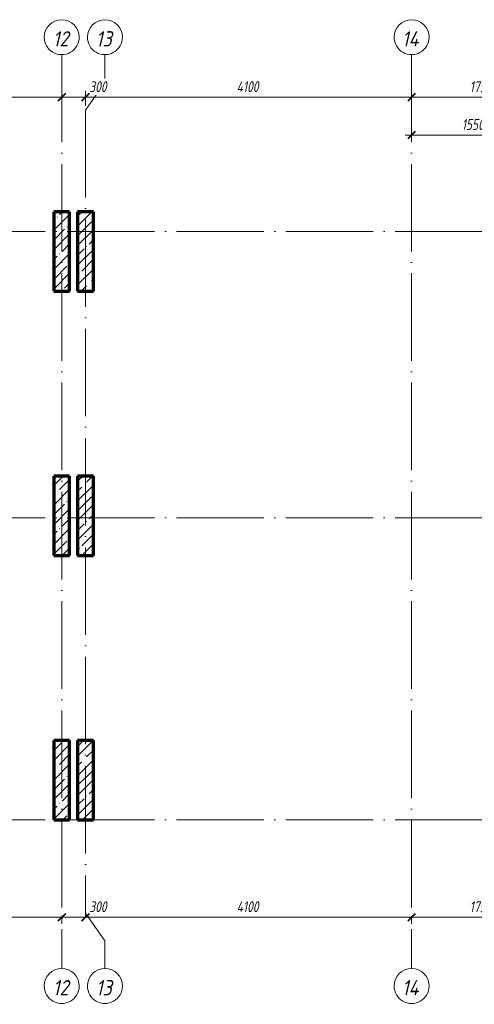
# Model space of a CAD drawing. Header units: millimetres. Extents: x 25602 to 56438, y 6682 to 19066.
# Tile 7 of 14: x 40572 to 46289, y 6682 to 19066. Entities that reach past the tile are written whole.
import ezdxf

# ---------------------------------------------------------------- set-up
doc = ezdxf.new("R2010")
doc.units = ezdxf.units.MM
doc.linetypes.add('ADSK_Линия сетки', pattern=[1375, 1100, -137.5, 0, -137.5])
for name, color, linetype, lineweight in [('A-____-____-DIMS', 211, 'Continuous', 9), ('A-____-____-DIMS-55', 211, 'Continuous', 9), ('S-COLS-____-MCUT', 52, 'Continuous', 50), ('S-COLS-____-OTLN', 52, 'Continuous', 20), ('S-GRID-____-IDEN', 1, 'Continuous', 20), ('S-GRID-____-OTLN', 1, 'Continuous', 9)]:
    doc.layers.add(name, color=color, linetype=linetype, lineweight=lineweight)
doc.styles.add('GOST Common_I', font='GOST Common Italic.ttf', dxfattribs={"width": 0.9, "height": 192.5})
doc.styles.add('GOST Common_I_1', font='GOST Common Italic.ttf', dxfattribs={"width": 0.8, "height": 137.5})
doc.dimstyles.new('ADSK_Округление_5мм__Узкий_', dxfattribs={"dimscale": 304.8, "dimtxt": 0.453694, "dimasz": 0.324803, "dimexe": 0.270669, "dimexo": 0.000592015, "dimgap": 0.072178, "dimtad": 1, "dimdec": 0, "dimlfac": 304.8, "dimrnd": 5, "dimdsep": 46, "dimtxsty": 'GOST Common_I_1', "dimblk1": 'OBLIQUE', "dimblk2": 'OBLIQUE', "dimsah": 1, "dimcen": 0.09, "dimdle": 0.270669, "dimazin": 0, "dimtfac": 1, "dimtdec": 4, "dimtix": 1, "dimtmove": 1, "dimatfit": 3, "dimfxl": 1, "dimtvp": 1, "dimtfill": 1, "dimtolj": 1, "dimtzin": 0, "dimlwd": 20, "dimlwe": 20, "dimarcsym": 2})
doc.dimstyles.new('ADSK_Округление_5мм__Узкий__1', dxfattribs={"dimscale": 304.8, "dimtxt": 0.453694, "dimasz": 0.324803, "dimexe": 0.270669, "dimexo": 0.000592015, "dimgap": 0.072178, "dimtad": 1, "dimdec": 0, "dimlfac": 304.8, "dimrnd": 5, "dimdsep": 46, "dimtxsty": 'GOST Common_I_1', "dimblk1": 'OBLIQUE', "dimblk2": 'OBLIQUE', "dimsah": 1, "dimcen": 0.09, "dimdle": 0.270669, "dimazin": 0, "dimtfac": 1, "dimtdec": 4, "dimtix": 1, "dimtmove": 0, "dimatfit": 3, "dimfxl": 1, "dimtvp": 1, "dimtfill": 1, "dimtolj": 1, "dimtzin": 0, "dimlwd": 20, "dimlwe": 20, "dimarcsym": 2})
pattern_1 = [(45, (16130.72, 8588.57), (-123.4785, 123.4785), []), (45, (16254.2, 8588.57), (-123.4785, 123.4785), [218.281, -43.656, 1.844, -41.812])]

# ---------------------------------------------------------------- blocks, each defined once
blk = doc.blocks.new('Ось сетки - Круг_Ø8 мм-6408-КЖ1_ПЭ_ВЭ15_Опалубка_Стены')
at = {"layer": 'S-GRID-____-IDEN'}
for start, end in [(90, 270), (270, 90)]:
    blk.add_arc((25822, 9000), 220, start, end, dxfattribs=at)
blk = doc.blocks.new('DIMBLOCK6-КЖ1_ПЭ_ВЭ15_Опалубка_Стены')
at = {"layer": 'A-____-____-DIMS-55', "lineweight": 40}
for p, q in [((37000, 7777), (37050, 7826)), ((41100, 7777), (41150, 7826)), ((37000, 7777), (36951, 7727)), ((41100, 7777), (41051, 7727))]:
    blk.add_line(p, q, dxfattribs=at)
at = {"layer": 'A-____-____-DIMS-55', "lineweight": 20}
for p, q in [((37000, 7777), (37000, 7792)), ((37000, 7777), (41100, 7777)), ((37000, 7777), (37000, 7694)), ((41100, 7777), (41100, 7792)), ((41100, 7777), (41100, 7694))]:
    blk.add_line(p, q, dxfattribs=at)
at = {"layer": 'A-____-____-DIMS-55', "color": 0, "lineweight": 20, "insert": (38900, 7978), "char_height": 137.5, "width": 360.01, "attachment_point": 1, "line_spacing_factor": 1.022761, "style": 'GOST Common_I_1', "bg_fill": 3, "box_fill_scale": 1.25, "bg_fill_color": 256, "bg_fill_true_color": 13158600, "bg_fill_transparency": 0}
blk.add_mtext('4100', dxfattribs=at)
blk = doc.blocks.new('_Oblique')
at = {"color": 0, "linetype": 'ByBlock', "lineweight": -2}
blk.add_line((-0.5, -0.5), (0.5, 0.5), dxfattribs=at)
blk = doc.blocks.new('DIMBLOCK7-КЖ1_ПЭ_ВЭ15_Опалубка_Стены')
at = {"layer": 'A-____-____-DIMS-55', "lineweight": 40}
for p, q in [((41100, 7777), (41150, 7826)), ((41400, 7777), (41449, 7826)), ((41100, 7777), (41051, 7727)), ((41400, 7777), (41350, 7727))]:
    blk.add_line(p, q, dxfattribs=at)
at = {"layer": 'A-____-____-DIMS-55', "lineweight": 20}
for p, q in [((41400, 7777), (41400, 7859)), ((41100, 7777), (41100, 7792)), ((41100, 7777), (41400, 7777)), ((41100, 7777), (41100, 7694)), ((41420, 7777), (41250, 7777)), ((41400, 7777), (41400, 7775)), ((41679, 7777), (41420, 7777))]:
    blk.add_line(p, q, dxfattribs=at)
at = {"layer": 'A-____-____-DIMS-55', "color": 0, "lineweight": 20, "insert": (41447, 7978), "char_height": 137.5, "width": 278.45, "attachment_point": 1, "line_spacing_factor": 1.022761, "style": 'GOST Common_I_1', "bg_fill": 3, "box_fill_scale": 1.25, "bg_fill_color": 256, "bg_fill_true_color": 13158600, "bg_fill_transparency": 0}
blk.add_mtext('300', dxfattribs=at)
blk = doc.blocks.new('DIMBLOCK8-КЖ1_ПЭ_ВЭ15_Опалубка_Стены')
at = {"layer": 'A-____-____-DIMS-55', "lineweight": 20}
for p, q in [((41400, 7777), (41400, 7859)), ((41400, 7777), (45500, 7777)), ((41400, 7777), (41400, 7775)), ((45500, 7777), (45500, 7792)), ((45500, 7777), (45500, 7694))]:
    blk.add_line(p, q, dxfattribs=at)
at = {"layer": 'A-____-____-DIMS-55', "lineweight": 40}
for p, q in [((41400, 7777), (41449, 7826)), ((45500, 7777), (45550, 7826)), ((41400, 7777), (41350, 7727)), ((45500, 7777), (45451, 7727))]:
    blk.add_line(p, q, dxfattribs=at)
at = {"layer": 'A-____-____-DIMS-55', "color": 0, "lineweight": 20, "insert": (43300, 7978), "char_height": 137.5, "width": 360.01, "attachment_point": 1, "line_spacing_factor": 1.022761, "style": 'GOST Common_I_1', "bg_fill": 3, "box_fill_scale": 1.25, "bg_fill_color": 256, "bg_fill_true_color": 13158600, "bg_fill_transparency": 0}
blk.add_mtext('4100', dxfattribs=at)
blk = doc.blocks.new('DIMBLOCK9-КЖ1_ПЭ_ВЭ15_Опалубка_Стены')
at = {"layer": 'A-____-____-DIMS-55', "lineweight": 40}
for p, q in [((45500, 7777), (45550, 7826)), ((47250, 7777), (47300, 7826)), ((45500, 7777), (45451, 7727)), ((47250, 7777), (47201, 7727))]:
    blk.add_line(p, q, dxfattribs=at)
at = {"layer": 'A-____-____-DIMS-55', "lineweight": 20}
for p, q in [((45500, 7777), (45500, 7792)), ((45500, 7777), (47250, 7777)), ((45500, 7777), (45500, 7694)), ((47250, 7777), (47250, 7792)), ((47250, 7777), (47250, 7694))]:
    blk.add_line(p, q, dxfattribs=at)
at = {"layer": 'A-____-____-DIMS-55', "color": 0, "lineweight": 20, "insert": (46231, 7978), "char_height": 137.5, "width": 345.95, "attachment_point": 1, "line_spacing_factor": 1.022761, "style": 'GOST Common_I_1', "bg_fill": 3, "box_fill_scale": 1.25, "bg_fill_color": 256, "bg_fill_true_color": 13158600, "bg_fill_transparency": 0}
blk.add_mtext('1750', dxfattribs=at)
blk = doc.blocks.new('DIMBLOCK19-КЖ1_ПЭ_ВЭ15_Опалубка_Стены')
at = {"layer": 'A-____-____-DIMS-55', "lineweight": 40}
for p, q in [((37000, 18091), (36951, 18041)), ((37000, 18091), (37050, 18140)), ((41100, 18091), (41051, 18041)), ((41100, 18091), (41150, 18140))]:
    blk.add_line(p, q, dxfattribs=at)
at = {"layer": 'A-____-____-DIMS-55', "lineweight": 20}
for p, q in [((37000, 18091), (37000, 18106)), ((37000, 18091), (41100, 18091)), ((37000, 18091), (37000, 18008)), ((41100, 18091), (41100, 18106)), ((41100, 18091), (41100, 18008))]:
    blk.add_line(p, q, dxfattribs=at)
at = {"layer": 'A-____-____-DIMS-55', "color": 0, "lineweight": 20, "insert": (38900, 18292), "char_height": 137.5, "width": 360.01, "attachment_point": 1, "line_spacing_factor": 1.022761, "style": 'GOST Common_I_1', "bg_fill": 3, "box_fill_scale": 1.25, "bg_fill_color": 256, "bg_fill_true_color": 13158600, "bg_fill_transparency": 0}
blk.add_mtext('4100', dxfattribs=at)
blk = doc.blocks.new('DIMBLOCK20-КЖ1_ПЭ_ВЭ15_Опалубка_Стены')
at = {"layer": 'A-____-____-DIMS-55', "lineweight": 40}
for p, q in [((41100, 18091), (41051, 18041)), ((41100, 18091), (41150, 18140)), ((41400, 18091), (41350, 18041)), ((41400, 18091), (41449, 18140))]:
    blk.add_line(p, q, dxfattribs=at)
at = {"layer": 'A-____-____-DIMS-55', "lineweight": 20}
for p, q in [((41100, 18091), (41100, 18106)), ((41100, 18091), (41400, 18091)), ((41100, 18091), (41100, 18008)), ((41420, 18091), (41250, 18091)), ((41400, 18091), (41400, 18173)), ((41400, 18091), (41400, 17983)), ((41679, 18091), (41420, 18091))]:
    blk.add_line(p, q, dxfattribs=at)
at = {"layer": 'A-____-____-DIMS-55', "color": 0, "lineweight": 20, "insert": (41447, 18292), "char_height": 137.5, "width": 278.45, "attachment_point": 1, "line_spacing_factor": 1.022761, "style": 'GOST Common_I_1', "bg_fill": 3, "box_fill_scale": 1.25, "bg_fill_color": 256, "bg_fill_true_color": 13158600, "bg_fill_transparency": 0}
blk.add_mtext('300', dxfattribs=at)
blk = doc.blocks.new('DIMBLOCK21-КЖ1_ПЭ_ВЭ15_Опалубка_Стены')
at = {"layer": 'A-____-____-DIMS-55', "lineweight": 40}
for p, q in [((41400, 18091), (41350, 18041)), ((41400, 18091), (41449, 18140)), ((45500, 18091), (45451, 18041)), ((45500, 18091), (45550, 18140))]:
    blk.add_line(p, q, dxfattribs=at)
at = {"layer": 'A-____-____-DIMS-55', "lineweight": 20}
for p, q in [((41400, 18091), (41400, 18173)), ((41400, 18091), (45500, 18091)), ((41400, 18091), (41400, 17983)), ((45500, 18091), (45500, 18106)), ((45500, 18091), (45500, 18008))]:
    blk.add_line(p, q, dxfattribs=at)
at = {"layer": 'A-____-____-DIMS-55', "color": 0, "lineweight": 20, "insert": (43300, 18292), "char_height": 137.5, "width": 360.01, "attachment_point": 1, "line_spacing_factor": 1.022761, "style": 'GOST Common_I_1', "bg_fill": 3, "box_fill_scale": 1.25, "bg_fill_color": 256, "bg_fill_true_color": 13158600, "bg_fill_transparency": 0}
blk.add_mtext('4100', dxfattribs=at)
blk = doc.blocks.new('DIMBLOCK22-КЖ1_ПЭ_ВЭ15_Опалубка_Стены')
at = {"layer": 'A-____-____-DIMS-55', "lineweight": 40}
for p, q in [((45500, 18091), (45451, 18041)), ((45500, 18091), (45550, 18140)), ((47250, 18091), (47201, 18041)), ((47250, 18091), (47300, 18140))]:
    blk.add_line(p, q, dxfattribs=at)
at = {"layer": 'A-____-____-DIMS-55', "lineweight": 20}
for p, q in [((45500, 18091), (45500, 18106)), ((45500, 18091), (47250, 18091)), ((45500, 18091), (45500, 18008)), ((47250, 18091), (47250, 18106)), ((47250, 18091), (47250, 18008))]:
    blk.add_line(p, q, dxfattribs=at)
at = {"layer": 'A-____-____-DIMS-55', "color": 0, "lineweight": 20, "insert": (46231, 18292), "char_height": 137.5, "width": 345.95, "attachment_point": 1, "line_spacing_factor": 1.022761, "style": 'GOST Common_I_1', "bg_fill": 3, "box_fill_scale": 1.25, "bg_fill_color": 256, "bg_fill_true_color": 13158600, "bg_fill_transparency": 0}
blk.add_mtext('1750', dxfattribs=at)
blk = doc.blocks.new('DIMBLOCK70-КЖ1_ПЭ_ВЭ15_Опалубка_Стены')
at = {"layer": 'A-____-____-DIMS-55', "lineweight": 20}
for p, q in [((45418, 17615), (47050, 17615)), ((45500, 17615), (45500, 17630)), ((45500, 17615), (45500, 17533)), ((47050, 17615), (47050, 17698)), ((47050, 17615), (47050, 16705))]:
    blk.add_line(p, q, dxfattribs=at)
at = {"layer": 'A-____-____-DIMS-55', "lineweight": 40}
for p, q in [((45500, 17615), (45451, 17566)), ((45500, 17615), (45550, 17665)), ((47050, 17615), (47001, 17566)), ((47050, 17615), (47100, 17665))]:
    blk.add_line(p, q, dxfattribs=at)
at = {"layer": 'A-____-____-DIMS-55', "color": 0, "lineweight": 20, "insert": (46131, 17817), "char_height": 137.5, "width": 345.95, "attachment_point": 1, "line_spacing_factor": 1.022761, "style": 'GOST Common_I_1', "bg_fill": 3, "box_fill_scale": 1.25, "bg_fill_color": 256, "bg_fill_true_color": 13158600, "bg_fill_transparency": 0}
blk.add_mtext('1550', dxfattribs=at)

msp = doc.modelspace()

# ---------------------------------------------------------------- hatches: boundary and pattern name
at = {"layer": 'S-COLS-____-OTLN', "lineweight": 9}
h = msp.add_hatch(dxfattribs=at)
h.set_pattern_fill('FP_1', color=256, style=0, pattern_type=2)
h.set_pattern_definition(pattern_1)
h.paths.add_polyline_path([(40999.9984, 15650.001), (41199.9984, 15650.001), (41199.9984, 16650.001), (40999.9984, 16650.001)])
h = msp.add_hatch(dxfattribs=at)
h.set_pattern_fill('FP_1', color=256, style=0, pattern_type=2)
h.set_pattern_definition(pattern_1)
h.paths.add_polyline_path([(41314.001, 15650.001), (41499.9992, 15650.001), (41499.9992, 16650.001), (41299.9992, 16650.001), (41299.9992, 15650.001)])
h = msp.add_hatch(dxfattribs=at)
h.set_pattern_fill('FP_1', color=256, style=0, pattern_type=2)
h.set_pattern_definition(pattern_1)
h.paths.add_polyline_path([(40999.9984, 12325.0005), (41199.9984, 12325.0005), (41199.9984, 13325.0005), (40999.9984, 13325.0005)])
h = msp.add_hatch(dxfattribs=at)
h.set_pattern_fill('FP_1', color=256, style=0, pattern_type=2)
h.set_pattern_definition(pattern_1)
h.paths.add_polyline_path([(41314.001, 12325.0005), (41499.9992, 12325.0005), (41499.9992, 13325.0005), (41299.9992, 13325.0005), (41299.9992, 12325.0005)])
h = msp.add_hatch(dxfattribs=at)
h.set_pattern_fill('FP_1', color=256, style=0, pattern_type=2)
h.set_pattern_definition(pattern_1)
h.paths.add_polyline_path([(40999.9984, 9000), (41199.9984, 9000), (41199.9984, 10000), (40999.9984, 10000)])
h = msp.add_hatch(dxfattribs=at)
h.set_pattern_fill('FP_1', color=256, style=0, pattern_type=2)
h.set_pattern_definition(pattern_1)
h.paths.add_polyline_path([(41314.001, 9000), (41499.9992, 9000), (41499.9992, 10000), (41299.9992, 10000), (41299.9992, 9000)])

# ---------------------------------------------------------------- linework, layer by layer
at = {"layer": 'S-COLS-____-MCUT', "lineweight": 70}
for p, q in [((41199.9984, 16650.001), (40999.9984, 16650.001)), ((40999.9984, 16650.001), (40999.9984, 15650.001)), ((41199.9984, 15650.001), (41199.9984, 16650.001)), ((41499.9992, 16650.001), (41299.9992, 16650.001)), ((41299.9992, 16650.001), (41299.9992, 15650.001)), ((41499.9992, 15650.001), (41499.9992, 16650.001)), ((40999.9984, 15650.001), (41199.9984, 15650.001)), ((41299.9992, 15650.001), (41499.9992, 15650.001)), ((41199.9984, 13325.0005), (40999.9984, 13325.0005)), ((40999.9984, 13325.0005), (40999.9984, 12325.0005)), ((41199.9984, 12325.0005), (41199.9984, 13325.0005)), ((41499.9992, 13325.0005), (41299.9992, 13325.0005)), ((41299.9992, 13325.0005), (41299.9992, 12325.0005)), ((41499.9992, 12325.0005), (41499.9992, 13325.0005)), ((40999.9984, 12325.0005), (41199.9984, 12325.0005)), ((41299.9992, 12325.0005), (41499.9992, 12325.0005)), ((41199.9984, 10000), (40999.9984, 10000)), ((40999.9984, 10000), (40999.9984, 9000)), ((41199.9984, 9000), (41199.9984, 10000)), ((41499.9992, 10000), (41299.9992, 10000)), ((41299.9992, 10000), (41299.9992, 9000)), ((41499.9992, 9000), (41499.9992, 10000)), ((40999.9984, 9000), (41199.9984, 9000)), ((41299.9992, 9000), (41499.9992, 9000))]:
    msp.add_line(p, q, dxfattribs=at)
at = {"layer": 'S-GRID-____-OTLN', "linetype": 'ADSK_Линия сетки'}
for p, q in [((41100, 18626.091), (41100, 7131.6051)), ((45500, 18626.091), (45500, 7131.6051)), ((41400, 17927.591), (41400, 7830.1051)), ((26042.1355, 16400.001), (55820.5055, 16400.001)), ((26042.1355, 12800.001), (55820.5055, 12800.001)), ((26042.1355, 9000), (55820.5055, 9000))]:
    msp.add_line(p, q, dxfattribs=at)
at = {"layer": 'S-GRID-____-OTLN'}
for p, q in [((41643.0638, 18276.841), (41643.0638, 18626.091)), ((41400, 17927.591), (41643.0638, 18276.841)), ((41400, 7830.1051), (41643.0638, 7480.8551)), ((41643.0638, 7480.8551), (41643.0638, 7131.6051))]:
    msp.add_line(p, q, dxfattribs=at)

# ---------------------------------------------------------------- block references
at = {"layer": 'S-GRID-____-IDEN', "rotation": 269.9999999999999}
for p in [(32100, 44668.2266), (32643.0638, 44668.2266), (36500, 44668.2266), (32100, 32733.7406), (32643.0638, 32733.7406), (36500, 32733.7406)]:
    msp.add_blockref('Ось сетки - Круг_Ø8 мм-6408-КЖ1_ПЭ_ВЭ15_Опалубка_Стены', p, dxfattribs=at)

# ---------------------------------------------------------------- texts
at = {"layer": 'S-GRID-____-IDEN', "lineweight": 9, "char_height": 192.5, "attachment_point": 1, "style": 'GOST Common_I'}
for s, insert, width in [('12', (40989.0819, 18921.5946), 261.911306), ('13', (41530.4132, 18921.5946), 265.879659), ('14', (45379.1819, 18921.5946), 285.721425), ('12', (40989.0819, 6987.1086), 261.911306), ('13', (41530.4132, 6987.1086), 265.879659), ('14', (45379.1819, 6987.1086), 285.721425)]:
    msp.add_mtext(s, dxfattribs=dict(at, insert=insert, width=width))

# ---------------------------------------------------------------- next in the draw order: dimensions: what is measured, and where the dimension line sits
at = {"layer": 'A-____-____-DIMS', "lineweight": 20}
for base, p1, p2, override, picture, middle in [((41100, 18090.677), (37000, 18160.6805), (41100, 18160.6805), {"dimpost": '<>', "dimfxl": 4100}, 'DIMBLOCK19-КЖ1_ПЭ_ВЭ15_Опалубка_Стены', (39050, 18181.427)), ((47050, 17615.1196), (45500, 17685.1231), (47050, 16650.001), {"dimpost": '<>', "dimfxl": 1863.861001}, 'DIMBLOCK70-КЖ1_ПЭ_ВЭ15_Опалубка_Стены', (46275, 17706.755)), ((41100, 7776.5057), (37000, 7846.5092), (41100, 7846.5092), {"dimpost": '<>', "dimfxl": 4100}, 'DIMBLOCK6-КЖ1_ПЭ_ВЭ15_Опалубка_Стены', (39050, 7867.2557))]:
    dim = msp.add_linear_dim(base=base, p1=p1, p2=p2, dimstyle='ADSK_Округление_5мм__Узкий__1', override=override, dxfattribs=at)
    dim.commit()
    dim.dimension.update_dxf_attribs({"geometry": picture, "text_midpoint": middle})

# ---------------------------------------------------------------- next in the draw order: dimensions: what is measured, and where the dimension line sits
for base, p1, p2, override, picture, middle in [((41400, 18090.677), (41100, 18160.6805), (41400, 17927.591), {"dimpost": '<>', "dimfxl": 379.908822}, 'DIMBLOCK20-КЖ1_ПЭ_ВЭ15_Опалубка_Стены', (41586.5539, 18200.6992)), ((41400, 7776.5057), (41100, 7846.5092), (41400, 7830.1051), {"dimpost": '<>', "dimfxl": 300.448158}, 'DIMBLOCK7-КЖ1_ПЭ_ВЭ15_Опалубка_Стены', (41586.5539, 7886.5279))]:
    dim = msp.add_linear_dim(base=base, p1=p1, p2=p2, dimstyle='ADSK_Округление_5мм__Узкий_', override=override, dxfattribs=at)
    dim.commit()
    dim.dimension.update_dxf_attribs({"geometry": picture, "text_midpoint": middle, "dimtype": 160})

# ---------------------------------------------------------------- next in the draw order: dimensions: what is measured, and where the dimension line sits
for base, p1, p2, override, picture, middle in [((45500, 18090.677), (41400, 17927.591), (45500, 18160.6805), {"dimpost": '<>', "dimfxl": 4106.620352}, 'DIMBLOCK21-КЖ1_ПЭ_ВЭ15_Опалубка_Стены', (43450, 18181.427)), ((45500, 7776.5057), (41400, 7830.1051), (45500, 7846.5092), {"dimpost": '<>', "dimfxl": 4100.032816}, 'DIMBLOCK8-КЖ1_ПЭ_ВЭ15_Опалубка_Стены', (43450, 7867.2557))]:
    dim = msp.add_linear_dim(base=base, p1=p1, p2=p2, dimstyle='ADSK_Округление_5мм__Узкий__1', override=override, dxfattribs=at)
    dim.commit()
    dim.dimension.update_dxf_attribs({"geometry": picture, "text_midpoint": middle})

# ---------------------------------------------------------------- next in the draw order: dimensions: what is measured, and where the dimension line sits
for base, p1, p2, picture, middle in [((47250, 18090.677), (45500, 18160.6805), (47250, 18160.6805), 'DIMBLOCK22-КЖ1_ПЭ_ВЭ15_Опалубка_Стены', (46375, 18181.427)), ((47250, 7776.5057), (45500, 7846.5092), (47250, 7846.5092), 'DIMBLOCK9-КЖ1_ПЭ_ВЭ15_Опалубка_Стены', (46375, 7867.2557))]:
    dim = msp.add_linear_dim(base=base, p1=p1, p2=p2, dimstyle='ADSK_Округление_5мм__Узкий__1', override={"dimpost": '<>', "dimfxl": 1750}, dxfattribs=at)
    dim.commit()
    dim.dimension.update_dxf_attribs({"geometry": picture, "text_midpoint": middle})

doc.saveas('drawing.dxf')
